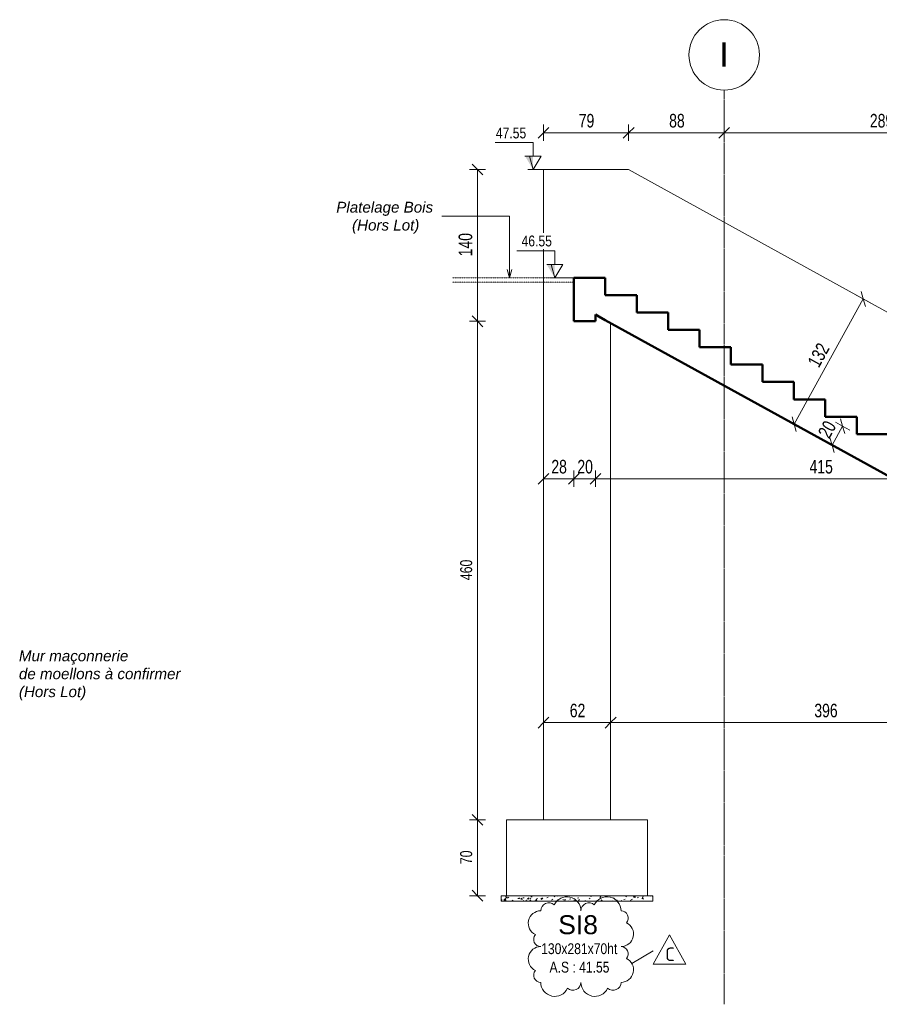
# Model space of a CAD drawing. Header units: millimetres. Extents: x 3690 to 285311, y -2348 to 78336.
# Tile 37 of 46: x 165354 to 173283, y 39848 to 48933. Entities that reach past the tile are written whole.
import ezdxf

# ---------------------------------------------------------------- set-up
doc = ezdxf.new("R2010")
doc.units = ezdxf.units.MM
doc.linetypes.add('Ligne de quadrillage', pattern=[22.225, 12.7, -3.175, 3.175, -3.175])
doc.linetypes.add('tiret perso', pattern=[2.6, 1.3, -1.3])
for name, color, linetype, lineweight in [('A-ANNO-DIMS', 211, 'Continuous', 9), ('A-ANNO-DIMS-50', 211, 'Continuous', 9), ('A-DETL', 90, 'Continuous', 5), ('A-DETL-GENF', 92, 'Continuous', 5), ('A-DETL-THIN', 151, 'Continuous', 5), ('A-DETL-WIDE', 214, 'Continuous', 50), ('A-WALL', 113, 'Continuous', 9), ('G-ANNO-DIMS', 111, 'Continuous', 9), ('G-ANNO-REVC', 71, 'Continuous', 9), ('G-ANNO-REVC-IDEN', 71, 'Continuous', 9), ('G-ANNO-TEXT', 231, 'Continuous', 9), ('S-FNDN', 32, 'Continuous', 9), ('S-FNDN-IDEN', 2, 'Continuous', 9), ('S-GRID', 1, 'Continuous', 9), ('S-GRID-IDEN', 1, 'Continuous', 9), ('S-STRS', 31, 'Continuous', 5)]:
    doc.layers.add(name, color=color, linetype=linetype, lineweight=lineweight)
doc.styles.add('Arial Narrow_5', font='ARIALN.TTF', dxfattribs={"width": 0.9, "height": 125})
doc.styles.add('Arial Narrow_7', font='ARIALN.TTF', dxfattribs={"width": 0.9, "height": 110})
doc.styles.add('Arial_5', font='arial.ttf', dxfattribs={"height": 225})
doc.styles.add('Arial_6', font='arial.ttf', dxfattribs={"width": 0.8, "height": 100})
doc.styles.add('Arial_7', font='arial.ttf', dxfattribs={"height": 175})
doc.styles.add('Arial_I_1', font='ariali.ttf', dxfattribs={"height": 100})
doc.styles.add('ISOCPEUR_1', font='isocpeur.ttf', dxfattribs={"height": 125})
doc.dimstyles.new('AB6_1_50_-_GB_3', dxfattribs={"dimscale": 304.8, "dimtxt": 127.928872, "dimasz": 0.328084, "dimexe": 0.246063, "dimexo": 0.0625, "dimgap": 0.04101, "dimtad": 1, "dimdec": 0, "dimlfac": 0.1, "dimdsep": 46, "dimtxsty": 'Arial Narrow_5', "dimblk1": 'OBLIQUE', "dimblk2": 'OBLIQUE', "dimsah": 1, "dimcen": 0.09, "dimazin": 0, "dimtfac": 1, "dimtdec": 4, "dimtix": 1, "dimtmove": 0, "dimatfit": 3, "dimfxl": 0.246063, "dimfxlon": 1, "dimtvp": 1, "dimtolj": 1, "dimtzin": 0, "dimarcsym": 2})
doc.dimstyles.new('AB6_1_50_-_GB_COUPES_1', dxfattribs={"dimscale": 304.8, "dimtxt": 112.577407, "dimasz": 0.328084, "dimexe": 0.246063, "dimexo": 0.0625, "dimgap": 0.057415, "dimtad": 1, "dimdec": 1, "dimlfac": 0.1, "dimrnd": 0.5, "dimdsep": 46, "dimtxsty": 'Arial Narrow_7', "dimblk1": 'OBLIQUE', "dimblk2": 'OBLIQUE', "dimsah": 1, "dimcen": 0.09, "dimazin": 0, "dimtfac": 1, "dimtdec": 4, "dimtix": 1, "dimtmove": 0, "dimatfit": 3, "dimfxl": 0.246063, "dimfxlon": 1, "dimtvp": 1, "dimtolj": 1, "dimtzin": 0, "dimarcsym": 2})

# ---------------------------------------------------------------- blocks, each defined once
blk = doc.blocks.new('Quadrillage - M_Extrémité de la ligne de quadrillage - Cercle-11575-108 variante')
at = {"layer": 'S-GRID-IDEN'}
blk.add_circle((20061.9, 48607.9), 325, dxfattribs=at)
blk = doc.blocks.new('Cotes d_élévation - M_Cote d_élévation - Extérieur rempli-1422902-108 variante')
at = {"layer": 'G-ANNO-DIMS'}
blk.add_hatch(color=256, dxfattribs=at).paths.add_polyline_path([(18499.7, 46550), (18499.7, 46675), (18424.7, 46675)])
for p, q in [((18499.7, 46800), (18149.7, 46800)), ((18499.7, 46675), (18499.7, 46800)), ((18424.7, 46675), (18499.7, 46675)), ((18466.3, 46675), (18499.7, 46550)), ((18499.7, 46550), (18574.7, 46675)), ((18499.7, 46675), (18574.7, 46675)), ((18549.7, 46550), (18449.7, 46550))]:
    blk.add_line(p, q, dxfattribs=at)
blk = doc.blocks.new('DIMBLOCK390-108 variante')
at = {"layer": 'A-ANNO-DIMS-50'}
for p, q in [((169576.9, 47550), (169501.9, 47550)), ((169576.9, 46150), (169576.9, 47550)), ((169576.9, 47550), (169651.9, 47550)), ((169576.9, 46150), (169501.9, 46150)), ((169576.9, 46150), (169651.9, 46150))]:
    blk.add_line(p, q, dxfattribs=at)
at = {"layer": 'A-ANNO-DIMS-50', "lineweight": 18}
for p, q in [((169576.9, 47550), (169526.9, 47600)), ((169576.9, 47550), (169626.9, 47500)), ((169576.9, 46150), (169526.9, 46200)), ((169576.9, 46150), (169626.9, 46100))]:
    blk.add_line(p, q, dxfattribs=at)
at = {"layer": 'A-ANNO-DIMS-50', "color": 0, "insert": (169402.8, 46749.5), "char_height": 125, "width": 241.237, "attachment_point": 1, "rotation": 90, "line_spacing_factor": 0.974696, "style": 'Arial Narrow_5'}
blk.add_mtext('140', dxfattribs=at)
blk = doc.blocks.new('_Oblique')
at = {"color": 0, "linetype": 'ByBlock', "lineweight": -2}
blk.add_line((-0.5, -0.5), (0.5, 0.5), dxfattribs=at)
blk = doc.blocks.new('DIMBLOCK391-108 variante')
at = {"layer": 'A-ANNO-DIMS-50'}
for p, q in [((170185, 42447.1), (170185, 42522.1)), ((170805, 42447.1), (170805, 42522.1)), ((170185, 42447.1), (170805, 42447.1)), ((170185, 42447.1), (170185, 42372.1)), ((170805, 42447.1), (170805, 42372.1))]:
    blk.add_line(p, q, dxfattribs=at)
at = {"layer": 'A-ANNO-DIMS-50', "lineweight": 18}
for p, q in [((170185, 42447.1), (170135, 42397.1)), ((170185, 42447.1), (170235, 42497.1)), ((170805, 42447.1), (170755, 42397.1)), ((170805, 42447.1), (170855, 42497.1))]:
    blk.add_line(p, q, dxfattribs=at)
at = {"layer": 'A-ANNO-DIMS-50', "color": 0, "insert": (170427.9, 42621.2), "char_height": 125, "width": 160.825, "attachment_point": 1, "line_spacing_factor": 0.974696, "style": 'Arial Narrow_5'}
blk.add_mtext('62', dxfattribs=at)
blk = doc.blocks.new('DIMBLOCK392-108 variante')
at = {"layer": 'A-ANNO-DIMS-50'}
for p, q in [((170805, 42447.1), (170805, 42522.1)), ((174763.4, 42447.1), (174763.4, 42522.1)), ((170805, 42447.1), (174763.4, 42447.1)), ((170805, 42447.1), (170805, 42372.1)), ((174763.4, 42447.1), (174763.4, 42372.1))]:
    blk.add_line(p, q, dxfattribs=at)
at = {"layer": 'A-ANNO-DIMS-50', "lineweight": 18}
for p, q in [((170805, 42447.1), (170755, 42397.1)), ((170805, 42447.1), (170855, 42497.1)), ((174763.4, 42447.1), (174713.4, 42397.1)), ((174763.4, 42447.1), (174813.4, 42497.1))]:
    blk.add_line(p, q, dxfattribs=at)
at = {"layer": 'A-ANNO-DIMS-50', "color": 0, "insert": (172683.7, 42621.2), "char_height": 125, "width": 241.237, "attachment_point": 1, "line_spacing_factor": 0.974696, "style": 'Arial Narrow_5'}
blk.add_mtext('396', dxfattribs=at)
blk = doc.blocks.new('DIMBLOCK397-108 variante')
at = {"layer": 'A-ANNO-DIMS-50', "lineweight": 18}
for p, q in [((170185, 47889.4), (170135, 47839.4)), ((170185, 47889.4), (170235, 47939.4)), ((170970.9, 47889.4), (170920.9, 47839.4)), ((170970.9, 47889.4), (171020.9, 47939.4))]:
    blk.add_line(p, q, dxfattribs=at)
at = {"layer": 'A-ANNO-DIMS-50'}
for p, q in [((170185, 47889.4), (170185, 47964.4)), ((170185, 47889.4), (170970.9, 47889.4)), ((170185, 47889.4), (170185, 47814.4)), ((170970.9, 47889.4), (170970.9, 47964.4)), ((170970.9, 47889.4), (170970.9, 47814.4))]:
    blk.add_line(p, q, dxfattribs=at)
at = {"layer": 'A-ANNO-DIMS-50', "color": 0, "insert": (170510.9, 48063.4), "char_height": 125, "width": 160.825, "attachment_point": 1, "line_spacing_factor": 0.974696, "style": 'Arial Narrow_5'}
blk.add_mtext('79', dxfattribs=at)
blk = doc.blocks.new('DIMBLOCK398-108 variante')
at = {"layer": 'A-ANNO-DIMS-50', "lineweight": 18}
for p, q in [((170970.9, 47889.4), (170920.9, 47839.4)), ((170970.9, 47889.4), (171020.9, 47939.4)), ((171852.4, 47889.4), (171802.4, 47839.4)), ((171852.4, 47889.4), (171902.4, 47939.4))]:
    blk.add_line(p, q, dxfattribs=at)
at = {"layer": 'A-ANNO-DIMS-50'}
for p, q in [((170970.9, 47889.4), (170970.9, 47964.4)), ((170970.9, 47889.4), (171852.4, 47889.4)), ((170970.9, 47889.4), (170970.9, 47814.4)), ((171852.4, 47889.4), (171852.4, 47964.4)), ((171852.4, 47889.4), (171852.4, 47814.4))]:
    blk.add_line(p, q, dxfattribs=at)
at = {"layer": 'A-ANNO-DIMS-50', "color": 0, "insert": (171344.6, 48063.4), "char_height": 125, "width": 160.825, "attachment_point": 1, "line_spacing_factor": 0.974696, "style": 'Arial Narrow_5'}
blk.add_mtext('88', dxfattribs=at)
blk = doc.blocks.new('DIMBLOCK399-108 variante')
at = {"layer": 'A-ANNO-DIMS-50', "lineweight": 18}
for p, q in [((171852.4, 47889.4), (171802.4, 47839.4)), ((171852.4, 47889.4), (171902.4, 47939.4)), ((174740.9, 47889.4), (174690.9, 47839.4)), ((174740.9, 47889.4), (174790.9, 47939.4))]:
    blk.add_line(p, q, dxfattribs=at)
at = {"layer": 'A-ANNO-DIMS-50'}
for p, q in [((171852.4, 47889.4), (171852.4, 47964.4)), ((171852.4, 47889.4), (174740.9, 47889.4)), ((171852.4, 47889.4), (171852.4, 47814.4)), ((174740.9, 47889.4), (174740.9, 47964.4)), ((174740.9, 47889.4), (174740.9, 47814.4))]:
    blk.add_line(p, q, dxfattribs=at)
at = {"layer": 'A-ANNO-DIMS-50', "color": 0, "insert": (173196.1, 48063.4), "char_height": 125, "width": 241.237, "attachment_point": 1, "line_spacing_factor": 0.974696, "style": 'Arial Narrow_5'}
blk.add_mtext('289', dxfattribs=at)
blk = doc.blocks.new('DIMBLOCK405-108 variante')
at = {"layer": 'A-ANNO-DIMS-50'}
for p, q in [((172497.4, 45200.2), (173135.1, 46356)), ((173135.1, 46356), (173069.4, 46392.2)), ((173135.1, 46356), (173200.7, 46319.8)), ((172497.4, 45200.2), (172431.7, 45236.5)), ((172497.4, 45200.2), (172563.1, 45164))]:
    blk.add_line(p, q, dxfattribs=at)
at = {"layer": 'A-ANNO-DIMS-50', "lineweight": 18}
for p, q in [((173135.1, 46356), (173115.4, 46423.9)), ((173135.1, 46356), (173154.7, 46288.1)), ((172497.4, 45200.2), (172477.8, 45268.2)), ((172497.4, 45200.2), (172517, 45132.3))]:
    blk.add_line(p, q, dxfattribs=at)
at = {"layer": 'A-ANNO-DIMS-50', "color": 0, "insert": (172615.3, 45774.2), "char_height": 125, "width": 241.237, "attachment_point": 1, "rotation": 61.11342, "line_spacing_factor": 0.974696, "style": 'Arial Narrow_5'}
blk.add_mtext('132', dxfattribs=at)
blk = doc.blocks.new('DIMBLOCK406-108 variante')
at = {"layer": 'A-ANNO-DIMS-50', "lineweight": 18}
for p, q in [((172944.3, 45182.1), (172924.6, 45250)), ((172944.3, 45182.1), (172963.9, 45114.2)), ((172847.6, 45007), (172828, 45074.9)), ((172847.6, 45007), (172867.3, 44939.1))]:
    blk.add_line(p, q, dxfattribs=at)
at = {"layer": 'A-ANNO-DIMS-50'}
for p, q in [((172847.6, 45007), (172944.3, 45182.1)), ((172944.3, 45182.1), (172878.6, 45218.3)), ((172944.3, 45182.1), (173009.9, 45145.9)), ((172847.6, 45007), (172782, 45043.2)), ((172847.6, 45007), (172913.3, 44970.8))]:
    blk.add_line(p, q, dxfattribs=at)
at = {"layer": 'A-ANNO-DIMS-50', "color": 0, "insert": (172711.2, 45120), "char_height": 125, "width": 160.825, "attachment_point": 1, "rotation": 61.11342, "line_spacing_factor": 0.974696, "style": 'Arial Narrow_5'}
blk.add_mtext('20', dxfattribs=at)
blk = doc.blocks.new('DIMBLOCK411-108 variante')
at = {"layer": 'A-ANNO-DIMS-50'}
for p, q in [((170185, 44697), (170185, 44772)), ((170465, 44697), (170465, 44772)), ((170185, 44697), (170465, 44697)), ((170185, 44697), (170185, 44622)), ((170465, 44697), (170465, 44622))]:
    blk.add_line(p, q, dxfattribs=at)
at = {"layer": 'A-ANNO-DIMS-50', "lineweight": 18}
for p, q in [((170185, 44697), (170235, 44747)), ((170465, 44697), (170515, 44747)), ((170185, 44697), (170135, 44647)), ((170465, 44697), (170415, 44647))]:
    blk.add_line(p, q, dxfattribs=at)
at = {"layer": 'A-ANNO-DIMS-50', "color": 0, "insert": (170257.9, 44871), "char_height": 125, "width": 160.825, "attachment_point": 1, "line_spacing_factor": 0.974696, "style": 'Arial Narrow_5'}
blk.add_mtext('28', dxfattribs=at)
blk = doc.blocks.new('DIMBLOCK412-108 variante')
at = {"layer": 'A-ANNO-DIMS-50'}
for p, q in [((170465, 44697), (170465, 44772)), ((170665, 44697), (170665, 44772)), ((170465, 44697), (170665, 44697)), ((170465, 44697), (170465, 44622)), ((170665, 44697), (170665, 44622))]:
    blk.add_line(p, q, dxfattribs=at)
at = {"layer": 'A-ANNO-DIMS-50', "lineweight": 18}
for p, q in [((170465, 44697), (170515, 44747)), ((170665, 44697), (170715, 44747)), ((170465, 44697), (170415, 44647)), ((170665, 44697), (170615, 44647))]:
    blk.add_line(p, q, dxfattribs=at)
at = {"layer": 'A-ANNO-DIMS-50', "color": 0, "insert": (170497.9, 44871), "char_height": 125, "width": 160.825, "attachment_point": 1, "line_spacing_factor": 0.974696, "style": 'Arial Narrow_5'}
blk.add_mtext('20', dxfattribs=at)
blk = doc.blocks.new('DIMBLOCK413-108 variante')
at = {"layer": 'A-ANNO-DIMS-50'}
for p, q in [((170665, 44697), (170665, 44772)), ((174815, 44697), (174815, 44772)), ((170665, 44697), (174815, 44697)), ((170665, 44697), (170665, 44622)), ((174815, 44697), (174815, 44622))]:
    blk.add_line(p, q, dxfattribs=at)
at = {"layer": 'A-ANNO-DIMS-50', "lineweight": 18}
for p, q in [((170665, 44697), (170715, 44747)), ((174815, 44697), (174865, 44747)), ((170665, 44697), (170615, 44647)), ((174815, 44697), (174765, 44647))]:
    blk.add_line(p, q, dxfattribs=at)
at = {"layer": 'A-ANNO-DIMS-50', "color": 0, "insert": (172639.4, 44871), "char_height": 125, "width": 241.237, "attachment_point": 1, "line_spacing_factor": 0.974696, "style": 'Arial Narrow_5'}
blk.add_mtext('415', dxfattribs=at)
blk = doc.blocks.new('DIMBLOCK420-108 variante')
at = {"layer": 'A-ANNO-DIMS-50'}
for p, q in [((169576.9, 41550), (169501.9, 41550)), ((169576.9, 40850), (169576.9, 41550)), ((169576.9, 41550), (169651.9, 41550)), ((169576.9, 40850), (169501.9, 40850)), ((169576.9, 40850), (169651.9, 40850))]:
    blk.add_line(p, q, dxfattribs=at)
at = {"layer": 'A-ANNO-DIMS-50', "lineweight": 18}
for p, q in [((169576.9, 41550), (169526.9, 41600)), ((169576.9, 41550), (169626.9, 41500)), ((169576.9, 40850), (169526.9, 40900)), ((169576.9, 40850), (169626.9, 40800))]:
    blk.add_line(p, q, dxfattribs=at)
at = {"layer": 'A-ANNO-DIMS-50', "color": 0, "insert": (169417.2, 41141), "char_height": 110, "width": 141.526, "attachment_point": 1, "rotation": 90, "line_spacing_factor": 0.974696, "style": 'Arial Narrow_7'}
blk.add_mtext('70', dxfattribs=at)
blk = doc.blocks.new('DIMBLOCK421-108 variante')
at = {"layer": 'A-ANNO-DIMS-50', "lineweight": 18}
for p, q in [((169576.9, 46150), (169526.9, 46200)), ((169576.9, 46150), (169626.9, 46100)), ((169576.9, 41550), (169526.9, 41600)), ((169576.9, 41550), (169626.9, 41500))]:
    blk.add_line(p, q, dxfattribs=at)
at = {"layer": 'A-ANNO-DIMS-50'}
for p, q in [((169576.9, 46150), (169501.9, 46150)), ((169576.9, 41550), (169576.9, 46150)), ((169576.9, 46150), (169651.9, 46150)), ((169576.9, 41550), (169501.9, 41550)), ((169576.9, 41550), (169651.9, 41550))]:
    blk.add_line(p, q, dxfattribs=at)
at = {"layer": 'A-ANNO-DIMS-50', "color": 0, "insert": (169417.2, 43761.5), "char_height": 110, "width": 212.289, "attachment_point": 1, "rotation": 90, "line_spacing_factor": 0.974696, "style": 'Arial Narrow_7'}
blk.add_mtext('460', dxfattribs=at)
blk = doc.blocks.new('Family - ___-3267582-108 variante')
at = {"layer": 'G-ANNO-REVC'}
for centre, radius, start, end in [((18610.7, 40710.6), 129.5, 0, 154.79123), ((18980.7, 40710.6), 129.5, 0, 154.79123), ((18370.2, 40595.1), 115.5, 90, 244.79123), ((18444.2, 40710.6), 74, 48.18969, 180), ((18814.2, 40710.6), 74, 48.18969, 180), ((19110.2, 40644.6), 66, 318.18969, 90), ((19110.2, 40496.1), 115.5, 270, 64.79123), ((18370.2, 40446.6), 66, 138.18969, 270), ((18370.2, 40265.1), 115.5, 90, 244.79123), ((19110.2, 40314.6), 66, 318.18969, 90), ((19110.2, 40166.1), 115.5, 270, 64.79123), ((18370.2, 40116.6), 66, 138.18969, 270), ((18499.7, 40050.6), 129.5, 180, 334.79123), ((18666.2, 40050.6), 74, 228.18969, 0), ((18869.7, 40050.6), 129.5, 180, 334.79123), ((19036.2, 40050.6), 74, 228.18969, 0)]:
    blk.add_arc(centre, radius, start, end, dxfattribs=at)
blk = doc.blocks.new('M_Etiquette de révision - M_Etiquette de révision-2978296-108 variante')
at = {"layer": 'G-ANNO-REVC-IDEN'}
for p, q in [((19407.4, 40219.2), (19557.4, 40489.8)), ((19557.4, 40489.8), (19707.4, 40219.2)), ((19707.4, 40219.2), (19407.4, 40219.2))]:
    blk.add_line(p, q, dxfattribs=at)

msp = doc.modelspace()

# ---------------------------------------------------------------- hatches: boundary and pattern name
at = {"layer": 'A-DETL-GENF'}
h = msp.add_hatch(dxfattribs=at)
h.set_pattern_fill('FP_53', style=0, pattern_type=2)
h.set_pattern_definition([(50, (160864.06, 26811.22), (136.6383, -11.95415), [14.287, -157.162]), (355, (160864.06, 26811.22), (-26.4328, 143.293), [12.573, -124.587]), (100.451, (160875.45, 26810.22), (110.2073, 131.3379), [12.573, -133.137]), (46.184, (160864.06, 26849.31), (203.3094, -31.533), [21.431, -235.744]), (96.636, (160881, 26846.69), (178.052, 185.5712), [18.214, -200.352]), (351.184, (160864.06, 26849.31), (178.0533, 185.5696), [17.145, -188.595]), (21, (160883.11, 26839.79), (113.7111, -76.6989), [14.288, -157.163]), (326, (160883.11, 26839.79), (46.3515, 138.1404), [12.573, -124.587]), (71.451, (160892.59, 26833.4), (160.0634, 61.4411), [12.573, -133.137]), (37.5, (160864.06, 26811.215), (2.31655, 63.41591), [12.573, -111.633, 12.573, -115.062, -126.206]), (37.5, (160864.06, 26811.215), (2.31655, 63.41591), [-251.841, 12.573, -113.633]), (7.5, (160864.06, 26811.215), (50.11464, 75.13506), [12.573, -60.198, 12.573, -108.776, -48.101]), (7.5, (160864.06, 26811.215), (50.11464, 75.13506), [-194.12, 12.573, -35.528]), (327.5, (160821.58, 26811.215), (101.69342, -4.29674), [12.573, -35.052, 12.573, -136.017, -197.167]), (327.5, (160821.58, 26811.215), (101.69342, -4.29674), [-196.215, 12.573, -184.594]), (317.5, (160802.53, 26811.215), (111.0972, 19.0699), [12.573, -49.34, 12.573, -86.106, -140.018]), (317.5, (160802.53, 26811.215), (111.0972, 19.0699), [-160.592, 12.573, -127.445])])
h.paths.add_polyline_path([(171194.96, 40800), (171194.96, 40850), (169794.96, 40850), (169794.96, 40800)])

# ---------------------------------------------------------------- linework, layer by layer
at = {"layer": 'A-DETL', "linetype": 'tiret perso'}
for p, q in [((170464.96, 46550), (169344.96, 46550)), ((170464.96, 46510), (169344.96, 46510))]:
    msp.add_line(p, q, dxfattribs=at)
at = {"layer": 'A-DETL-THIN'}
for p, q in [((169794.96, 40850), (169794.96, 40800)), ((171194.96, 40850), (169794.96, 40850)), ((169794.96, 40800), (171194.96, 40800)), ((171194.96, 40800), (171194.96, 40850))]:
    msp.add_line(p, q, dxfattribs=at)
at = {"layer": 'A-DETL-WIDE'}
for p, q in [((170697.49, 46550), (170464.96, 46550)), ((170464.96, 46550), (170464.96, 46150)), ((170664.96, 46211.23), (170697.49, 46193.28)), ((170664.96, 46150), (170664.96, 46211.23)), ((170464.96, 46150), (170664.96, 46150))]:
    msp.add_line(p, q, dxfattribs=at)
at = {"layer": 'A-WALL'}
for p, q in [((170970.93, 47550), (170184.96, 47550)), ((170184.96, 47550), (170184.96, 41550)), ((174740.93, 45470), (170970.93, 47550)), ((170804.96, 41550), (170804.96, 46133.99)), ((170804.96, 46133.99), (174763.44, 43950)), ((170184.96, 41550), (170804.96, 41550))]:
    msp.add_line(p, q, dxfattribs=at)
at = {"layer": 'G-ANNO-DIMS'}
for p, q in [((170070.61, 47550), (170089.75, 47550)), ((170184.96, 47550), (170070.61, 47550)), ((170252.07, 46550), (170290.13, 46550)), ((170464.96, 46550), (170252.07, 46550))]:
    msp.add_line(p, q, dxfattribs=at)
at = {"layer": 'G-ANNO-TEXT', "color": 50}
for p, q in [((169872.12, 47119.68), (169247.38, 47119.68)), ((169872.12, 46551.79), (169872.12, 47119.68)), ((169872.12, 46551.79), (169852.02, 46626.79)), ((169872.12, 46551.79), (169892.21, 46626.79))]:
    msp.add_line(p, q, dxfattribs=at)
at = {"layer": 'S-FNDN', "lineweight": 5}
for p, q in [((171144.96, 41550), (169844.96, 41550)), ((169844.96, 41550), (169844.96, 40850)), ((171144.96, 40850), (171144.96, 41550)), ((169844.96, 40850), (171144.96, 40850))]:
    msp.add_line(p, q, dxfattribs=at)
at = {"layer": 'S-GRID', "linetype": 'Ligne de quadrillage'}
msp.add_line((171852.36, 39847.94), (171852.36, 48282.95), dxfattribs=at)
at = {"layer": 'S-STRS', "color": 10, "lineweight": 50}
for p, q in [((170754.96, 46550), (170697.49, 46550)), ((170754.96, 46390), (170754.96, 46550)), ((171044.96, 46390), (170754.96, 46390)), ((171044.96, 46230), (171044.96, 46390)), ((170697.49, 46193.28), (170754.96, 46161.58)), ((170754.96, 46161.58), (174763.44, 43950)), ((171334.96, 46230), (171044.96, 46230)), ((171334.96, 46070), (171334.96, 46230)), ((171624.96, 46070), (171334.96, 46070)), ((171624.96, 45910), (171624.96, 46070)), ((171914.96, 45910), (171624.96, 45910)), ((171914.96, 45750), (171914.96, 45910)), ((172204.96, 45750), (171914.96, 45750)), ((172204.96, 45590), (172204.96, 45750)), ((172494.96, 45590), (172204.96, 45590)), ((172494.96, 45430), (172494.96, 45590)), ((172784.96, 45430), (172494.96, 45430)), ((172784.96, 45270), (172784.96, 45430)), ((173074.96, 45270), (172784.96, 45270)), ((173074.96, 45110), (173074.96, 45270)), ((173364.96, 45110), (173074.96, 45110))]:
    msp.add_line(p, q, dxfattribs=at)
at = {"layer": 'S-STRS'}
for p, q in [((170754.96, 46550), (170697.49, 46550)), ((170754.96, 46550), (170754.96, 46390)), ((171044.96, 46390), (170754.96, 46390)), ((171044.96, 46230), (171044.96, 46390)), ((170754.96, 46161.58), (170697.49, 46193.28)), ((170754.96, 46161.58), (171044.96, 46001.58)), ((171334.96, 46230), (171044.96, 46230)), ((171334.96, 46070), (171334.96, 46230)), ((171624.96, 46070), (171334.96, 46070)), ((171624.96, 45910), (171624.96, 46070)), ((171044.96, 46001.58), (171334.96, 45841.58)), ((171914.96, 45910), (171624.96, 45910)), ((171914.96, 45750), (171914.96, 45910)), ((171334.96, 45841.58), (171624.96, 45681.58)), ((172204.96, 45750), (171914.96, 45750)), ((172204.96, 45590), (172204.96, 45750)), ((171624.96, 45681.58), (171914.96, 45521.58)), ((171914.96, 45521.58), (172204.96, 45361.58)), ((172494.96, 45590), (172204.96, 45590)), ((172494.96, 45430), (172494.96, 45590)), ((172784.96, 45430), (172494.96, 45430)), ((172784.96, 45270), (172784.96, 45430)), ((172204.96, 45361.58), (172494.96, 45201.58)), ((173074.96, 45270), (172784.96, 45270)), ((173074.96, 45110), (173074.96, 45270)), ((172494.96, 45201.58), (172784.96, 45041.58)), ((173364.96, 45110), (173074.96, 45110)), ((172784.96, 45041.58), (173074.96, 44881.58)), ((173074.96, 44881.58), (173364.96, 44721.58))]:
    msp.add_line(p, q, dxfattribs=at)

# ---------------------------------------------------------------- block references
at = {"layer": 'G-ANNO-DIMS'}
for p in [(151590.08, 1000), (151790.46, 0)]:
    msp.add_blockref('Cotes d_élévation - M_Cote d_élévation - Extérieur rempli-1422902-108 variante', p, dxfattribs=at)
at = {"layer": 'G-ANNO-REVC-IDEN'}
msp.add_blockref('M_Etiquette de révision - M_Etiquette de révision-2978296-108 variante', (151790.46, 0), dxfattribs=at)
at = {"layer": 'S-GRID-IDEN'}
msp.add_blockref('Quadrillage - M_Extrémité de la ligne de quadrillage - Cercle-11575-108 variante', (151790.46, 0), dxfattribs=at)

# ---------------------------------------------------------------- texts
at = {"layer": 'G-ANNO-REVC-IDEN', "insert": (171307.53, 40372.12), "char_height": 125, "width": 108.2278, "attachment_point": 1, "style": 'ISOCPEUR_1'}
msp.add_mtext('C', dxfattribs=at)
at = {"layer": 'G-ANNO-TEXT', "color": 7, "char_height": 100, "attachment_point": 1, "style": 'Arial_I_1', "bg_fill": 3, "box_fill_scale": 1.25, "bg_fill_color": 256, "bg_fill_true_color": 13158600, "bg_fill_transparency": 0}
for s, insert, width in [('Platelage Bois', (168274.38, 47252.89), 1114.3456), ('Mur maçonnerie ', (165347.22, 43113.12), 1294.7253), ('(Hors Lot)', (165347.22, 42782.4), 765.6116)]:
    msp.add_mtext(s, dxfattribs=dict(at, insert=insert, width=width))
at = {"layer": 'S-FNDN-IDEN', "attachment_point": 1, "bg_fill": 3, "box_fill_scale": 1.25, "bg_fill_color": 256, "bg_fill_true_color": 13158600, "bg_fill_transparency": 0}
for s, insert, char_height, width, style in [('SI8', (170321.21, 40669.99), 175, 452.9534, 'Arial_7'), ('130x281x70ht', (170164.25, 40411.08), 100, 872.236, 'Arial_6'), ('A.S : 41.55', (170241.05, 40240.65), 100, 686.2445, 'Arial_6')]:
    msp.add_mtext(s, dxfattribs=dict(at, insert=insert, char_height=char_height, width=width, style=style))

# ---------------------------------------------------------------- dimensions: what is measured, and where the dimension line sits
at = {"layer": 'A-ANNO-DIMS'}
for base, p1, p2, override, picture, middle in [((170970.93, 47889.36), (170184.96, 47814.36), (170970.93, 47814.36), {"dimpost": '<>', "dimfxl": 785.969323}, 'DIMBLOCK397-108 variante', (170577.94, 47965.68)), ((171852.36, 47889.36), (170970.93, 47814.36), (171852.36, 47964.36), {"dimpost": '<>', "dimfxl": 894.10993}, 'DIMBLOCK398-108 variante', (171411.65, 47965.68)), ((174740.93, 47889.36), (171852.36, 47964.36), (174740.93, 47814.36), {"dimpost": '<>', "dimfxl": 2892.454265}, 'DIMBLOCK399-108 variante', (173296.65, 47965.68)), ((170464.96, 44696.97), (170184.96, 44771.97), (170464.96, 44771.97), {"dimpost": '<>', "dimfxl": 280}, 'DIMBLOCK411-108 variante', (170324.96, 44773.29)), ((170664.96, 44696.97), (170464.96, 44771.97), (170664.96, 44771.97), {"dimpost": '<>', "dimfxl": 200}, 'DIMBLOCK412-108 variante', (170564.96, 44773.29)), ((174814.96, 44696.97), (170664.96, 44771.97), (174814.96, 44621.97), {"dimpost": '<>', "dimfxl": 4152.709959}, 'DIMBLOCK413-108 variante', (172739.96, 44773.29)), ((170804.96, 42447.1), (170184.96, 42522.1), (170804.96, 42522.1), {"dimpost": '<>', "dimfxl": 620}, 'DIMBLOCK391-108 variante', (170494.96, 42523.43)), ((174763.44, 42447.1), (170804.96, 42522.1), (174763.44, 42522.1), {"dimpost": '<>', "dimfxl": 3958.487621}, 'DIMBLOCK392-108 variante', (172784.2, 42523.43))]:
    dim = msp.add_linear_dim(base=base, p1=p1, p2=p2, dimstyle='AB6_1_50_-_GB_3', override=override, dxfattribs=at)
    dim.commit()
    dim.dimension.update_dxf_attribs({"geometry": picture, "text_midpoint": middle})
for base, p1, p2, angle, dimstyle, override, picture, middle in [((169576.86, 47550), (169651.86, 46150), (169651.86, 47550), 90, 'AB6_1_50_-_GB_3', {"dimpost": '<>', "dimfxl": 1400}, 'DIMBLOCK390-108 variante', (169500.53, 46850)), ((173135.07, 46355.99), (172431.74, 45236.46), (173069.41, 46392.22), 61.113418, 'AB6_1_50_-_GB_3', {"dimpost": '<>', "dimfxl": 1320}, 'DIMBLOCK405-108 variante', (172749.42, 45814.98)), ((169576.86, 46150), (169651.86, 41550), (169651.86, 46150), 90, 'AB6_1_50_-_GB_COUPES_1', {"dimpost": '<>', "dimfxl": 4600}, 'DIMBLOCK421-108 variante', (169503.19, 43850)), ((172944.26, 45182.11), (172781.97, 45043.22), (173009.93, 45145.88), 61.113418, 'AB6_1_50_-_GB_3', {"dimpost": '<>', "dimfxl": 250}, 'DIMBLOCK406-108 variante', (172829.13, 45131.42)), ((169576.86, 41550), (169651.86, 40850), (169651.86, 41550), 90, 'AB6_1_50_-_GB_COUPES_1', {"dimpost": '<>', "dimfxl": 700}, 'DIMBLOCK420-108 variante', (169503.19, 41200))]:
    dim = msp.add_linear_dim(base=base, p1=p1, p2=p2, angle=angle, dimstyle=dimstyle, override=override, dxfattribs=at)
    dim.commit()
    dim.dimension.update_dxf_attribs({"geometry": picture, "text_midpoint": middle})

# ---------------------------------------------------------------- next in the draw order: linework, layer by layer
at = {"layer": 'G-ANNO-REVC-IDEN'}
msp.add_line((171000.02, 40224.97), (171197.86, 40342.14), dxfattribs=at)

# ---------------------------------------------------------------- next in the draw order: block references
at = {"layer": 'G-ANNO-REVC'}
msp.add_blockref('Family - ___-3267582-108 variante', (151790.46, 0), dxfattribs=at)

# ---------------------------------------------------------------- next in the draw order: texts
at = {"layer": 'G-ANNO-DIMS', "char_height": 100, "width": 330.5503, "attachment_point": 1, "line_spacing_factor": 0.941778, "style": 'Arial_6', "bg_fill": 3, "box_fill_scale": 1.25, "bg_fill_color": 256, "bg_fill_true_color": 13158600, "bg_fill_transparency": 0}
for s, insert in [('47.55', (169746.32, 47937.33)), ('46.55', (169983.54, 46941.11))]:
    msp.add_mtext(s, dxfattribs=dict(at, insert=insert))
at = {"layer": 'G-ANNO-TEXT', "color": 7, "char_height": 100, "attachment_point": 1, "style": 'Arial_I_1', "bg_fill": 3, "box_fill_scale": 1.25, "bg_fill_color": 256, "bg_fill_true_color": 13158600, "bg_fill_transparency": 0}
for s, insert, width in [('(Hors Lot)', (168419.9, 47087.52), 765.6116), ('de moellons à confirmer', (165347.22, 42947.76), 1843.8812)]:
    msp.add_mtext(s, dxfattribs=dict(at, insert=insert, width=width))
at = {"layer": 'S-GRID-IDEN', "insert": (171806.05, 48724.23), "char_height": 225, "width": 108.2278, "attachment_point": 1, "style": 'Arial_5', "bg_fill": 3, "box_fill_scale": 1.25, "bg_fill_color": 256, "bg_fill_true_color": 13158600, "bg_fill_transparency": 0}
msp.add_mtext('I', dxfattribs=at)

doc.saveas('drawing.dxf')
